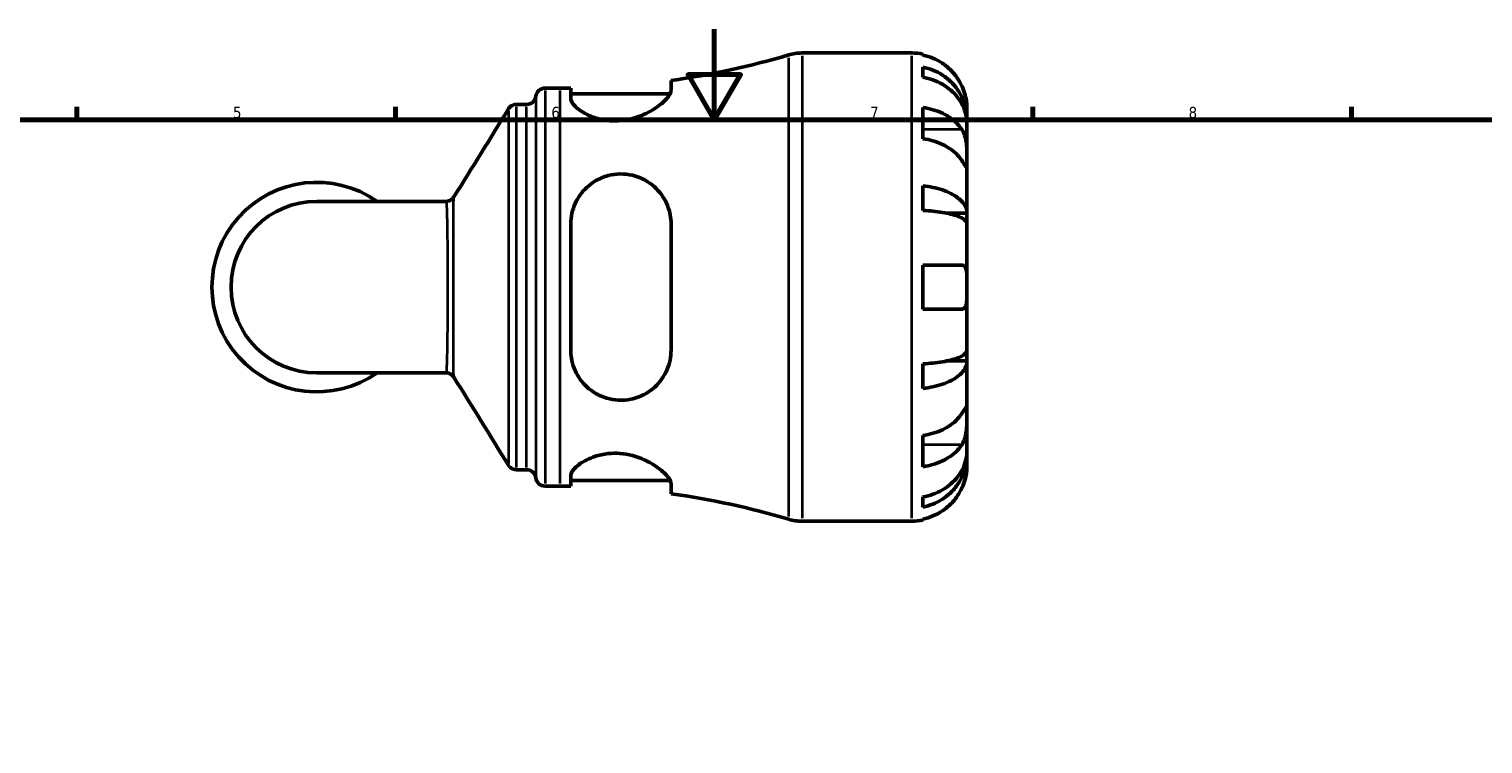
# Model space of a CAD drawing. Header units: millimetres. Extents: x 0 to 902, y 0 to 877.
# Tile 4 of 6: x 270 to 590, y 437 to 594. Entities that reach past the tile are written whole.
import ezdxf

# ---------------------------------------------------------------- set-up
doc = ezdxf.new("R2010")
doc.units = ezdxf.units.MM
for name, color, linetype, lineweight in [('Border (ISO)', 7, 'Continuous', 70), ('Visible (ISO)', 7, 'Continuous', 50), ('Visible Narrow (ISO)', 7, 'Continuous', 35)]:
    doc.layers.add(name, color=color, linetype=linetype, lineweight=lineweight)
doc.styles.add('Note Text (ISO)', font='tahoma.ttf')

# ---------------------------------------------------------------- blocks, each defined once
blk = doc.blocks.new('Borders Default Border')
at = {"layer": 'Border (ISO)'}
for p, q in [((280.3333282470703, 574.000015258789), (280.3333282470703, 576.8999862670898)), ((350.4166793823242, 574.000015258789), (350.4166793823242, 576.8999862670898)), ((490.5833435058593, 574.000015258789), (490.5833435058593, 576.8999862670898)), ((560.6666564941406, 574.000015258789), (560.6666564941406, 576.8999862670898))]:
    blk.add_line(p, q, dxfattribs=at)
at = {"layer": 'Border (ISO)', "flags": 128}
for points in [[(420.4999923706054, 594.0000152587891), (420.4999923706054, 574.000015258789), (414.7264862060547, 584.000015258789), (426.2734985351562, 584.000015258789), (420.4999923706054, 574.000015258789)], [(20, 20), (20, 574.000015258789), (820.999984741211, 574.000015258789), (820.999984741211, 20), (20, 20)]]:
    blk.add_lwpolyline(points, dxfattribs=at)
at = {"layer": 'Border (ISO)', "color": 232, "true_color": 0xca0064, "char_height": 2.5, "attachment_point": 7, "style": 'Note Text (ISO)'}
for s, insert in [('5', (314.6429940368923, 574.3473257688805)), ('6', (384.6603272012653, 574.3473257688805)), ('7', (454.7676605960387, 574.3999999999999)), ('8', (524.8089938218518, 574.3432739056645))]:
    blk.add_mtext(s, dxfattribs=dict(at, insert=insert))

msp = doc.modelspace()

# ---------------------------------------------------------------- linework, layer by layer
at = {"layer": 'Visible (ISO)'}
for p, q in [((439.7910390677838, 588.7379836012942), (463.9477675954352, 588.7379836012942)), ((466.3727675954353, 588.4930088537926), (466.3727675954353, 588.2630275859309)), ((466.3727675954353, 585.6322306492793), (466.3727675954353, 583.3967796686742)), ((410.9927675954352, 580.5389108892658), (410.9927675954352, 582.7030240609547)), ((383.2852675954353, 581.0129836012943), (386.6252675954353, 581.0129836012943)), ((388.9427675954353, 581.028197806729), (388.9427675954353, 578.7769202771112)), ((388.9427675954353, 579.7529836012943), (410.7778937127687, 579.7529836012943)), ((376.9756582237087, 577.4079836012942), (379.1975818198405, 577.4079836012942)), ((466.3727675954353, 576.7476061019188), (466.3727675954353, 569.8886703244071)), ((476.0727675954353, 574.0792911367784), (476.0727675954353, 576.6129836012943)), ((476.0727675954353, 574.0792911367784), (476.0215823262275, 574.0792911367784)), ((476.0727675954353, 573.1149288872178), (476.0727675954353, 574.0792911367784)), ((476.0727675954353, 565.0803131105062), (476.0727675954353, 573.1149288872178)), ((476.0727675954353, 553.4625150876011), (476.0727675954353, 565.0803131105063)), ((466.3727675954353, 559.5189880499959), (466.3727675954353, 554.1221319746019)), ((361.4929941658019, 556.097483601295), (333.0727675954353, 556.097483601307)), ((476.0727675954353, 553.4625150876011), (471.7810300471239, 553.4625150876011)), ((476.0727675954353, 551.1343386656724), (476.0727675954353, 553.4625150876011)), ((388.9427675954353, 551.097983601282), (388.9427675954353, 523.3779836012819)), ((410.9927675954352, 523.3779836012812), (410.9927675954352, 551.0979836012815)), ((476.0727675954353, 537.2379836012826), (476.0727675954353, 551.1343386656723)), ((466.3727675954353, 542.0879836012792), (466.3727675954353, 532.3879836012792)), ((476.0727675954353, 523.3416285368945), (476.0727675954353, 537.2379836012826)), ((476.0727675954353, 521.0134521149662), (476.0727675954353, 523.3416285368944)), ((333.0727675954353, 518.378483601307), (361.4929941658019, 518.3784836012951)), ((466.3727675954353, 520.353835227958), (466.3727675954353, 514.9569791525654)), ((476.0727675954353, 521.0134521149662), (471.7810300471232, 521.0134521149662)), ((476.0727675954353, 509.3956540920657), (476.0727675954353, 521.0134521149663)), ((476.0727675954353, 501.3610383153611), (476.0727675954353, 509.3956540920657)), ((466.3727675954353, 504.5872968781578), (466.3727675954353, 497.7283611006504)), ((476.0727675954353, 500.3966760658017), (476.0215823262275, 500.3966760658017)), ((476.0727675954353, 500.3966760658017), (476.0727675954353, 501.3610383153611)), ((476.0727675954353, 497.8629836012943), (476.0727675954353, 500.3966760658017)), ((376.9756582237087, 497.0679836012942), (379.1975818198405, 497.0679836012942)), ((388.9427675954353, 495.6990469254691), (388.9427675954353, 493.4477693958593)), ((383.2852675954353, 493.4629836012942), (386.6252675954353, 493.4629836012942)), ((388.9427675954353, 494.7229836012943), (410.7778937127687, 494.7229836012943)), ((410.9927675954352, 491.7729431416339), (410.9927675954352, 493.9370563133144)), ((466.3727675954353, 491.0791875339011), (466.3727675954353, 488.8437365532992)), ((466.3727675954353, 486.2129396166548), (466.3727675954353, 485.9829583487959)), ((439.7910390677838, 485.7379836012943), (463.9477675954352, 485.7379836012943))]:
    msp.add_line(p, q, dxfattribs=at)
for centre, radius, start, end in [((439.7910390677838, 578.4379836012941), 10.3, 90, 106.5344708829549), ((463.9477675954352, 576.6129836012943), 12.125, 78.46304096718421, 90), ((386.6252675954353, 757.5268917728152), 176.5139081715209, 277.9349435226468, 286.5344708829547), ((379.1975818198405, 579.4679836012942), 2.06, 270, 352.8192442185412), ((383.2852675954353, 578.9529836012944), 2.06, 89.99999999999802, 172.8192442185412), ((386.6252675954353, 757.5268917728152), 176.5139081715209, 270, 270.7522737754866), ((333.0727675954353, 537.2379836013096), 23.0505, 54.90319877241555, 305.0968012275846), ((333.0727675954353, 537.237983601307), 18.8595, 90, 270), ((379.1975818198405, 495.0079836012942), 2.06, 7.18075578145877, 90), ((383.2852675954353, 495.5229836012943), 2.06, 187.1807557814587, 270), ((386.6252675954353, 316.9490754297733), 176.5139081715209, 89.24772622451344, 90), ((386.6252675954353, 316.9490754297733), 176.5139081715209, 73.46552911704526, 82.06505647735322), ((439.7910390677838, 496.0379836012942), 10.3, 253.4655291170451, 270), ((463.9477675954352, 497.8629836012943), 12.125, 270, 281.5369590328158)]:
    msp.add_arc(centre, radius, start, end, dxfattribs=at)
for points, knots in [([(474.9409883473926, 581.4629836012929), (474.6866398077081, 582.0128942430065), (474.3762812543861, 582.5724516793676), (473.5688618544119, 583.7850757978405), (473.0421241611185, 584.4185735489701), (471.9830013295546, 585.4807175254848), (471.3534345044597, 586.0075844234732), (469.9972506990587, 586.9164430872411), (469.2706243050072, 587.2984208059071), (467.9077565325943, 587.8643248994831), (467.1493155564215, 588.1038009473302), (466.3727675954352, 588.2630275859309)], [5.914314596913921, 5.914314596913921, 5.914314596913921, 5.914314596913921, 6.089730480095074, 6.089730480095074, 6.315130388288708, 6.315130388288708, 6.539719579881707, 6.539719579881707, 6.764308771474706, 6.764308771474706, 6.982426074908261, 6.982426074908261, 6.982426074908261, 6.982426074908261]), ([(466.3727675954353, 585.6322306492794), (467.1500189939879, 585.4781028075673), (467.9091895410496, 585.2462113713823), (469.2726503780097, 584.6984168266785), (469.9992892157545, 584.3288566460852), (471.3555904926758, 583.4494963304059), (471.9852600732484, 582.9397065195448), (473.0441386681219, 581.9123346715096), (473.570602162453, 581.2998324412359), (474.4783239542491, 579.9811017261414), (474.859598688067, 579.2748838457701), (475.4339204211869, 577.9292075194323), (475.6793833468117, 577.1655401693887), (475.9987964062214, 575.6052581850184), (476.0727675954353, 574.808647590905), (476.0727675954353, 574.0792911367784)], [0.2300348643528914, 0.2300348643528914, 0.2300348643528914, 0.2300348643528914, 0.4483378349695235, 0.4483378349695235, 0.6728956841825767, 0.6728956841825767, 0.8974535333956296, 0.8974535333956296, 1.122626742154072, 1.122626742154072, 1.347799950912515, 1.347799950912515, 1.573805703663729, 1.573805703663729, 1.799811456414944, 1.799811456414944, 1.799811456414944, 1.799811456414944]), ([(476.0727675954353, 573.1149288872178), (476.0727675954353, 573.7640393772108), (475.9987964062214, 574.4730045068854), (475.6793833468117, 575.8616196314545), (475.4339204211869, 576.541266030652), (474.859598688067, 577.7388870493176), (474.4783239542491, 578.367404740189), (473.570602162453, 579.5410447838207), (473.0441386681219, 580.0861576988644), (471.9852600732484, 581.0004950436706), (471.3555904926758, 581.4541962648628), (469.9992892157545, 582.2368067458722), (469.2726503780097, 582.5657068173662), (467.9091895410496, 583.0532313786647), (467.150018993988, 583.2596094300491), (466.3727675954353, 583.3967796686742)], [5.405432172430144, 5.405432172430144, 5.405432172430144, 5.405432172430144, 5.631437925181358, 5.631437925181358, 5.857443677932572, 5.857443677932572, 6.082616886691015, 6.082616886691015, 6.307790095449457, 6.307790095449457, 6.53234794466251, 6.53234794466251, 6.756905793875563, 6.756905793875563, 6.975208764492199, 6.975208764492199, 6.975208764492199, 6.975208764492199]), ([(410.9927675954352, 580.5389108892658), (410.9927675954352, 580.2990454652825), (410.9164334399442, 580.0292895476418), (410.458522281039, 579.1155337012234), (409.8386765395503, 578.394862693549), (408.0711625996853, 576.8897459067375), (406.8915091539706, 576.0980980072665), (404.4859206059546, 574.9397773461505), (403.3571721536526, 574.5168886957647), (401.270439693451, 574.0149495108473), (400.3669915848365, 573.8771538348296), (398.5691198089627, 573.7760680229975), (397.699717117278, 573.8079999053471), (395.7714814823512, 574.0512878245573), (394.7619983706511, 574.3074643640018), (392.5800903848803, 575.0980429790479), (391.5179461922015, 575.695023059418), (389.8884222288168, 576.9318604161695), (389.3293724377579, 577.5739047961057), (388.9903128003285, 578.3700076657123), (388.9427675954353, 578.5796273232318), (388.9427675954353, 578.7769202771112)], [-3.947369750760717, -3.947369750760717, -3.947369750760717, -3.947369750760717, -3.709620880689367, -3.709620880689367, -3.209367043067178, -3.209367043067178, -2.684456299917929, -2.684456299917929, -2.301984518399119, -2.301984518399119, -2.025308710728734, -2.025308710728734, -1.758673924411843, -1.758673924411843, -1.415047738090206, -1.415047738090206, -0.9332676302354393, -0.9332676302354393, -0.440499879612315, -0.440499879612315, -0.2526284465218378, -0.2526284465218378, -0.2526284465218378, -0.2526284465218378]), ([(476.0727675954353, 576.6129836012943), (476.0727675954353, 576.612983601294), (476.0732769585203, 576.671631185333), (476.0689012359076, 576.9146859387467), (476.0633296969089, 577.109706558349), (476.0186247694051, 577.6979571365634), (475.9695130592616, 578.1265972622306), (475.8054666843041, 578.9632740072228), (475.7178281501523, 579.3272971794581), (475.5224449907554, 579.987127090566), (475.4269280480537, 580.2726710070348), (475.2089699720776, 580.8531358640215), (475.0867942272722, 581.1458972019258), (474.9497760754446, 581.4439551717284), (474.9453875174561, 581.4534724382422), (474.9409883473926, 581.4629836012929)], [-3.375359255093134, -3.375359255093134, -3.375359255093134, -3.375359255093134, -3.244720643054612, -3.244720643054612, -3.100812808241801, -3.100812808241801, -2.913185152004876, -2.913185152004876, -2.785408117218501, -2.785408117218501, -2.690943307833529, -2.690943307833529, -2.594272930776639, -2.594272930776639, -2.591082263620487, -2.591082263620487, -2.591082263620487, -2.591082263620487]), ([(375.2217981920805, 576.4286293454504), (375.2539267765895, 576.4807645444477), (375.2928225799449, 576.5390818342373), (375.3939469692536, 576.6704066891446), (375.4561319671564, 576.7436299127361), (375.6198483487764, 576.9031465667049), (375.721722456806, 576.9899003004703), (375.9846106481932, 577.1607268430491), (376.1469624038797, 577.2447201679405), (376.5307827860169, 577.3694711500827), (376.7523833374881, 577.4079836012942), (376.9756582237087, 577.4079836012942)], [3.13929146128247, 3.13929146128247, 3.13929146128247, 3.13929146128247, 3.139754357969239, 3.139754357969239, 3.140217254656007, 3.140217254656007, 3.140680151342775, 3.140680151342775, 3.141143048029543, 3.141143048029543, 3.141605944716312, 3.141605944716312, 3.141605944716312, 3.141605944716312]), ([(466.3727675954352, 576.7476061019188), (467.1493155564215, 576.6350158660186), (467.9077565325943, 576.4656807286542), (469.2706243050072, 576.0655261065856), (469.9972506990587, 575.7954270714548), (471.3534345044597, 575.1527669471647), (471.9830013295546, 574.7802157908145), (473.0421241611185, 574.0291665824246), (473.5688618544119, 573.5812160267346), (474.3762812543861, 572.7237612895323), (474.6866398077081, 572.328094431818), (474.9409883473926, 571.9392488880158)], [0.2300371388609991, 0.2300371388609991, 0.2300371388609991, 0.2300371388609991, 0.4481544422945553, 0.4481544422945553, 0.6727436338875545, 0.6727436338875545, 0.8973328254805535, 0.8973328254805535, 1.122732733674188, 1.122732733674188, 1.29814861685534, 1.29814861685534, 1.29814861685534, 1.29814861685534]), ([(474.9409883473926, 565.0803131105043), (474.6866398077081, 565.4691586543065), (474.3762812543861, 565.8648255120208), (473.5688618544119, 566.7222802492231), (473.0421241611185, 567.1702308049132), (471.9830013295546, 567.9212800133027), (471.3534345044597, 568.293831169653), (469.9972506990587, 568.9364912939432), (469.2706243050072, 569.2065903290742), (467.9077565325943, 569.6067449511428), (467.1493155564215, 569.776080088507), (466.3727675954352, 569.8886703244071)], [5.914314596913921, 5.914314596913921, 5.914314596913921, 5.914314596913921, 6.089730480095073, 6.089730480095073, 6.315130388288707, 6.315130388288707, 6.539719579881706, 6.539719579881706, 6.764308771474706, 6.764308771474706, 6.98242607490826, 6.98242607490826, 6.98242607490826, 6.98242607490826]), ([(474.9409883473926, 571.9392488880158), (474.9946301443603, 571.8572418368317), (475.0466399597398, 571.7717327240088), (475.2288538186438, 571.4491095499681), (475.3477997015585, 571.1930566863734), (475.5655772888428, 570.6176238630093), (475.6608715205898, 570.2981973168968), (475.8520721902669, 569.478012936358), (475.9275714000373, 568.9695455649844), (476.0354248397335, 567.8413804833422), (476.0564834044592, 567.234370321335), (476.0750203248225, 566.073003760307), (476.0727675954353, 565.5340480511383), (476.0727675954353, 565.0803131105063)], [-0.7809009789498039, -0.7809009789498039, -0.7809009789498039, -0.7809009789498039, -0.7424964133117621, -0.7424964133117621, -0.6416801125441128, -0.6416801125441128, -0.533087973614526, -0.533087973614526, -0.3772794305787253, -0.3772794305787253, -0.1925034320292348, -0.1925034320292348, 0, 0, 0, 0]), ([(476.0727675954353, 565.0803131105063), (476.0727675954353, 564.812186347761), (476.0730642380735, 564.5764537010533), (476.0705685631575, 564.165671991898), (476.0675118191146, 563.9975814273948), (476.0427788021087, 563.7207253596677), (476.015604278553, 563.6481023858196), (475.9045155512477, 563.6739333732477), (475.8239226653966, 563.7645436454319), (475.6264347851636, 564.0378312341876), (475.5293631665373, 564.1823709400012), (475.3062950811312, 564.520542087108), (475.1826222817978, 564.7104761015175), (475.0117321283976, 564.9721102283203), (474.9767197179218, 565.0256873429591), (474.9409883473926, 565.0803131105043)], [0, 0, 0, 0, 0.1137565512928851, 0.1137565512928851, 0.2353809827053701, 0.2353809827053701, 0.3943089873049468, 0.3943089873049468, 0.5463068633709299, 0.5463068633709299, 0.6520405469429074, 0.6520405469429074, 0.7538182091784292, 0.7538182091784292, 0.7793379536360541, 0.7793379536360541, 0.7793379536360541, 0.7793379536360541]), ([(388.9427675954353, 551.097983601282), (388.9427675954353, 551.1083217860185), (388.9427821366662, 551.1186592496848), (388.9450671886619, 551.9309997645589), (389.0347267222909, 552.7232045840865), (389.5313926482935, 554.9548136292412), (390.1499676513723, 556.3288622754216), (391.865982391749, 558.7159064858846), (392.9587024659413, 559.7411171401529), (395.1470930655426, 561.068602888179), (396.1318087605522, 561.4908952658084), (398.0234854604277, 561.9850440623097), (398.8874408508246, 562.1045420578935), (400.6971714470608, 562.1387300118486), (401.6173996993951, 562.0368549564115), (403.7181941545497, 561.5403068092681), (404.8429598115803, 561.057225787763), (407.2017508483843, 559.5709331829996), (408.3415650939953, 558.4401186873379), (409.9872443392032, 555.9176074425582), (410.5440703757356, 554.5495262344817), (410.9314531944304, 552.4338848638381), (410.9927675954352, 551.7695417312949), (410.9927675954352, 551.0979836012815)], [-3.895540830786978, -3.895540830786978, -3.895540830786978, -3.895540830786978, -3.892275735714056, -3.892275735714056, -3.638943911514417, -3.638943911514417, -3.157972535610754, -3.157972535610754, -2.685781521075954, -2.685781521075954, -2.357583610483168, -2.357583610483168, -2.094208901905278, -2.094208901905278, -1.811036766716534, -1.811036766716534, -1.423069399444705, -1.423069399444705, -0.897973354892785, -0.897973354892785, -0.4181575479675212, -0.4181575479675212, -0.2054532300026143, -0.2054532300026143, -0.2054532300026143, -0.2054532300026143]), ([(361.4929941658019, 556.097483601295), (361.700943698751, 556.097483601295), (361.9101657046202, 556.1309375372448), (362.2811909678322, 556.2447693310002), (362.4426478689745, 556.3234009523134), (362.7085435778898, 556.4882892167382), (362.8140535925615, 556.5742120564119), (362.9848026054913, 556.7347315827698), (363.0504606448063, 556.8096816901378), (363.15733072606, 556.9450684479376), (363.1985541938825, 557.0057261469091), (363.2325104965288, 557.0600729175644)], [-1.552652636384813, -1.552652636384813, -1.552652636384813, -1.552652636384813, -1.547815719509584, -1.547815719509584, -1.542978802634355, -1.542978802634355, -1.538141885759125, -1.538141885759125, -1.533304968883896, -1.533304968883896, -1.528468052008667, -1.528468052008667, -1.528468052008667, -1.528468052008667]), ([(466.3727675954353, 559.5189880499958), (467.1500189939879, 559.4381886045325), (467.9091895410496, 559.316622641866), (469.2726503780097, 559.0294487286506), (469.9992892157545, 558.8357117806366), (471.3555904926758, 558.3747189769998), (471.9852600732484, 558.1074685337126), (473.0441386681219, 557.5688826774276), (473.570602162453, 557.2477866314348), (474.478323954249, 556.5564598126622), (474.859598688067, 556.1862345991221), (475.4339204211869, 555.4807819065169), (475.6793833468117, 555.0804395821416), (475.9987964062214, 554.2624827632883), (476.0727675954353, 553.8448703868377), (476.0727675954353, 553.4625150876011)], [0.230034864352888, 0.230034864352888, 0.230034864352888, 0.230034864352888, 0.4483378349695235, 0.4483378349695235, 0.6728956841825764, 0.6728956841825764, 0.8974535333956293, 0.8974535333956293, 1.122626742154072, 1.122626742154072, 1.347799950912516, 1.347799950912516, 1.57380570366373, 1.57380570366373, 1.799811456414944, 1.799811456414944, 1.799811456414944, 1.799811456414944]), ([(476.0727675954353, 551.1343386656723), (476.0727675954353, 551.3229630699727), (475.9987964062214, 551.5289805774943), (475.6793833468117, 551.9324969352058), (475.4339204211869, 552.1299947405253), (474.859598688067, 552.4780103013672), (474.4783239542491, 552.6606506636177), (473.570602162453, 553.001697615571), (473.0441386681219, 553.1601014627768), (471.9852600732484, 553.4257978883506), (471.3555904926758, 553.5576384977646), (469.9992892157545, 553.7850565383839), (469.2726503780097, 553.880631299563), (467.9091895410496, 554.0223006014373), (467.1500189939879, 554.0822718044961), (466.3727675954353, 554.1221319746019)], [5.405432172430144, 5.405432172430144, 5.405432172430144, 5.405432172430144, 5.631437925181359, 5.631437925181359, 5.857443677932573, 5.857443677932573, 6.082616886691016, 6.082616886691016, 6.307790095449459, 6.307790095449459, 6.532347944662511, 6.532347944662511, 6.756905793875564, 6.756905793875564, 6.975208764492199, 6.975208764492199, 6.975208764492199, 6.975208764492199]), ([(466.3727675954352, 542.0879836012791), (467.1493155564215, 542.0879836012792), (467.9077565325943, 542.0879836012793), (469.2706243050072, 542.0879836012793), (469.9972506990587, 542.0879836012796), (471.3534345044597, 542.0879836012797), (471.9830013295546, 542.08798360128), (473.0421241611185, 542.0879836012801), (473.5688618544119, 542.0879836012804), (474.3762812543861, 542.0879836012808), (474.6866398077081, 542.0879836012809), (474.9409883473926, 542.0879836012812)], [0.2300371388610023, 0.2300371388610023, 0.2300371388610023, 0.2300371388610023, 0.4481544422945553, 0.4481544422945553, 0.6727436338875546, 0.6727436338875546, 0.8973328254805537, 0.8973328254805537, 1.122732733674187, 1.122732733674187, 1.298148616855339, 1.298148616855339, 1.298148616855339, 1.298148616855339]), ([(474.9409883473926, 542.0879836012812), (475.0113210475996, 542.0879836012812), (475.0787657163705, 542.0808346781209), (475.2596614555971, 542.0396412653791), (475.3652210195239, 541.9886422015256), (475.5662822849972, 541.8241866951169), (475.6572085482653, 541.7038035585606), (475.8498453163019, 541.3124395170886), (475.9274203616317, 541.0002147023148), (476.0356979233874, 540.1845620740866), (476.056541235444, 539.6699551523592), (476.0750345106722, 538.5133956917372), (476.0727675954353, 537.8785430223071), (476.0727675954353, 537.2379836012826)], [-0.7750770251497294, -0.7750770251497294, -0.7750770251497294, -0.7750770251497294, -0.7256039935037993, -0.7256039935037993, -0.6359426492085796, -0.6359426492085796, -0.5336564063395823, -0.5336564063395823, -0.3753162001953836, -0.3753162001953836, -0.1921678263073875, -0.1921678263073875, 0, 0, 0, 0]), ([(476.0727675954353, 537.2379836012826), (476.0727675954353, 536.8025215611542), (476.0732769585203, 536.3691105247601), (476.0689012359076, 535.4871445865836), (476.0633296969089, 535.0472355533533), (476.0186247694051, 534.1179706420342), (475.9695130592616, 533.6647728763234), (475.8054666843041, 533.0608185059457), (475.7178281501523, 532.8645428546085), (475.5224449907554, 532.6082018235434), (475.4269280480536, 532.5272600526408), (475.2089699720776, 532.417208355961), (475.0867942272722, 532.3897662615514), (474.9497760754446, 532.3880115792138), (474.9453875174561, 532.3879836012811), (474.9409883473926, 532.3879836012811)], [-3.375359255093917, -3.375359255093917, -3.375359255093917, -3.375359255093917, -3.244720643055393, -3.244720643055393, -3.100812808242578, -3.100812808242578, -2.913185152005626, -2.913185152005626, -2.785408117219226, -2.785408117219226, -2.690943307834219, -2.690943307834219, -2.594272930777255, -2.594272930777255, -2.591082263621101, -2.591082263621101, -2.591082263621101, -2.591082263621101]), ([(474.9409883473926, 532.3879836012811), (474.6866398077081, 532.3879836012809), (474.3762812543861, 532.3879836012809), (473.5688618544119, 532.3879836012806), (473.0421241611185, 532.3879836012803), (471.9830013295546, 532.38798360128), (471.3534345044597, 532.3879836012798), (469.9972506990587, 532.3879836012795), (469.2706243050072, 532.3879836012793), (467.9077565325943, 532.3879836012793), (467.1493155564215, 532.3879836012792), (466.3727675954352, 532.3879836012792)], [5.914314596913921, 5.914314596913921, 5.914314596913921, 5.914314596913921, 6.089730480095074, 6.089730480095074, 6.315130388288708, 6.315130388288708, 6.539719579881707, 6.539719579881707, 6.764308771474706, 6.764308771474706, 6.982426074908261, 6.982426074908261, 6.982426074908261, 6.982426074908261]), ([(410.9927675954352, 523.3779836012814), (410.9927675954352, 522.628604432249), (410.9164334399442, 521.888445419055), (410.458522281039, 519.6508422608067), (409.8386765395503, 518.2443682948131), (408.0711625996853, 515.739271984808), (406.8915091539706, 514.648683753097), (404.4859206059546, 513.2532086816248), (403.3571721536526, 512.8144497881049), (401.270439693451, 512.3938109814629), (400.3669915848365, 512.3221562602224), (398.5691198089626, 512.4064470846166), (397.6997171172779, 512.5531171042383), (395.7714814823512, 513.1201759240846), (394.7619983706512, 513.598302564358), (392.5800903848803, 515.0524108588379), (391.5179461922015, 516.1427162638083), (389.8884222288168, 518.6602754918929), (389.3293724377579, 520.1001978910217), (388.9903128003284, 522.1988228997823), (388.9427675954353, 522.7866892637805), (388.9427675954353, 523.3779836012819)], [-3.947369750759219, -3.947369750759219, -3.947369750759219, -3.947369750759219, -3.709620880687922, -3.709620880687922, -3.209367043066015, -3.209367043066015, -2.684456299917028, -2.684456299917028, -2.301984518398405, -2.301984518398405, -2.025308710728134, -2.025308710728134, -1.758673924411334, -1.758673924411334, -1.415047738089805, -1.415047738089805, -0.9332676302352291, -0.9332676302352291, -0.4404998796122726, -0.4404998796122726, -0.2526284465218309, -0.2526284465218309, -0.2526284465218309, -0.2526284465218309]), ([(466.3727675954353, 520.3538352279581), (467.1500189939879, 520.3936953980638), (467.9091895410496, 520.4536666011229), (469.2726503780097, 520.5953359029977), (469.9992892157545, 520.690910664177), (471.3555904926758, 520.9183287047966), (471.9852600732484, 521.0501693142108), (473.0441386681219, 521.3158657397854), (473.570602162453, 521.4742695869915), (474.4783239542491, 521.8153165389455), (474.859598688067, 521.9979569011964), (475.4339204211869, 522.345972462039), (475.6793833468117, 522.5434702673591), (475.9987964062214, 522.9469866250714), (476.0727675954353, 523.1530041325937), (476.0727675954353, 523.3416285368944)], [0.2300348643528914, 0.2300348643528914, 0.2300348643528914, 0.2300348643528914, 0.4483378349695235, 0.4483378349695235, 0.6728956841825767, 0.6728956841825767, 0.8974535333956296, 0.8974535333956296, 1.122626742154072, 1.122626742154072, 1.347799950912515, 1.347799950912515, 1.573805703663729, 1.573805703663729, 1.799811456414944, 1.799811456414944, 1.799811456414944, 1.799811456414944]), ([(363.2325104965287, 517.4158942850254), (363.19855377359, 517.4702417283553), (363.1573297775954, 517.5309001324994), (363.0504583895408, 517.6662881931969), (362.9847995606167, 517.7412388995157), (362.8140488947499, 517.9017591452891), (362.70853800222, 517.9876820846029), (362.4426412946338, 518.152569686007), (362.2811843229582, 518.2312004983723), (361.9101609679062, 518.3450305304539), (361.7009410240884, 518.3784836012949), (361.4929941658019, 518.3784836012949)], [1.528476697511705, 1.528476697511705, 1.528476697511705, 1.528476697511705, 1.53331347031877, 1.53331347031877, 1.538150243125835, 1.538150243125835, 1.542987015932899, 1.542987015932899, 1.547823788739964, 1.547823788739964, 1.552660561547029, 1.552660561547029, 1.552660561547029, 1.552660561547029]), ([(476.0727675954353, 521.0134521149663), (476.0727675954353, 520.6310968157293), (475.9987964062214, 520.2134844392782), (475.6793833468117, 519.3955276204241), (475.4339204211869, 518.9951852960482), (474.859598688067, 518.2897326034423), (474.4783239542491, 517.919507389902), (473.5706021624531, 517.2281805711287), (473.0441386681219, 516.9070845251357), (471.9852600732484, 516.36849866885), (471.3555904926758, 516.1012482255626), (469.9992892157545, 515.6402554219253), (469.2726503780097, 515.4465184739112), (467.9091895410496, 515.1593445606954), (467.150018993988, 515.0377785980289), (466.3727675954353, 514.9569791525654)], [5.405432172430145, 5.405432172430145, 5.405432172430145, 5.405432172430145, 5.631437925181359, 5.631437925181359, 5.857443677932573, 5.857443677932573, 6.082616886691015, 6.082616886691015, 6.307790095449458, 6.307790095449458, 6.532347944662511, 6.532347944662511, 6.756905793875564, 6.756905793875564, 6.9752087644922, 6.9752087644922, 6.9752087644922, 6.9752087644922]), ([(466.3727675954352, 504.5872968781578), (467.1493155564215, 504.699887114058), (467.9077565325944, 504.8692222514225), (469.2706243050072, 505.2693768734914), (469.9972506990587, 505.5394759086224), (471.3534345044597, 506.1821360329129), (471.9830013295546, 506.5546871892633), (473.0421241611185, 507.3057363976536), (473.5688618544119, 507.7536869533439), (474.3762812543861, 508.6111416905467), (474.6866398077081, 509.0068085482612), (474.9409883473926, 509.3956540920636)], [0.2300371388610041, 0.2300371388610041, 0.2300371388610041, 0.2300371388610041, 0.4481544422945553, 0.4481544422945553, 0.6727436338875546, 0.6727436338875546, 0.8973328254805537, 0.8973328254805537, 1.122732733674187, 1.122732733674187, 1.29814861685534, 1.29814861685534, 1.29814861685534, 1.29814861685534]), ([(474.9409883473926, 509.3956540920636), (474.9946301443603, 509.4776611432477), (475.0466399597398, 509.5572887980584), (475.2288538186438, 509.836363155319), (475.3477997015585, 510.0188813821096), (475.5655772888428, 510.347694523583), (475.6608715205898, 510.4882106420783), (475.8520721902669, 510.7454763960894), (475.9275714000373, 510.8218548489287), (476.0354248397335, 510.8087482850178), (476.0564834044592, 510.6857236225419), (476.0750203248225, 510.2082514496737), (476.0727675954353, 509.8493890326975), (476.0727675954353, 509.3956540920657)], [-0.7809009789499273, -0.7809009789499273, -0.7809009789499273, -0.7809009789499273, -0.7424964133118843, -0.7424964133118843, -0.6416801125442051, -0.6416801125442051, -0.5330879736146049, -0.5330879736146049, -0.3772794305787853, -0.3772794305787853, -0.1925034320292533, -0.1925034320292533, 0, 0, 0, 0]), ([(476.0727675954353, 509.3956540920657), (476.0727675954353, 509.1275273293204), (476.0730642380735, 508.828905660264), (476.0705685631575, 508.1606137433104), (476.0675118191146, 507.7900952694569), (476.0427788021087, 506.8976514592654), (476.015604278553, 506.3710090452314), (475.9045155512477, 505.3411087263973), (475.8239226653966, 504.8487010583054), (475.6264347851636, 504.057778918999), (475.5293631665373, 503.7508693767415), (475.3062950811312, 503.189158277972), (475.1826222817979, 502.935579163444), (475.0117321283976, 502.6475311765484), (474.9767197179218, 502.5913440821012), (474.9409883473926, 502.5367183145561)], [0, 0, 0, 0, 0.11375655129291, 0.11375655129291, 0.2353809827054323, 0.2353809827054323, 0.3943089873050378, 0.3943089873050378, 0.5463068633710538, 0.5463068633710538, 0.6520405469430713, 0.6520405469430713, 0.7538182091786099, 0.7538182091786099, 0.7793379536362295, 0.7793379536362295, 0.7793379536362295, 0.7793379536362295]), ([(474.9409883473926, 502.5367183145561), (474.6866398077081, 502.1478727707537), (474.3762812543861, 501.7522059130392), (473.5688618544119, 500.8947511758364), (473.0421241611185, 500.4468006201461), (471.9830013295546, 499.6957514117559), (471.3534345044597, 499.3232002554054), (469.9972506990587, 498.680540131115), (469.2706243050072, 498.4104410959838), (467.9077565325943, 498.010286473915), (467.1493155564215, 497.8409513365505), (466.3727675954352, 497.7283611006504)], [5.914314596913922, 5.914314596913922, 5.914314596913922, 5.914314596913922, 6.089730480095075, 6.089730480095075, 6.315130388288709, 6.315130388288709, 6.539719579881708, 6.539719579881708, 6.764308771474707, 6.764308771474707, 6.982426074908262, 6.982426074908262, 6.982426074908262, 6.982426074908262]), ([(388.9427675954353, 495.6990469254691), (388.9427675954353, 495.7024963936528), (388.9427821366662, 495.7059497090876), (388.9450671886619, 495.977640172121), (389.0347267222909, 496.2675412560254), (389.5313926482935, 497.1517578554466), (390.1499676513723, 497.7854593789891), (391.865982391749, 498.9843663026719), (392.9587024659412, 499.5524731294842), (395.1470930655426, 500.2704941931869), (396.1318087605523, 500.490900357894), (398.0234854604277, 500.6853143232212), (398.8874408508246, 500.6971902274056), (400.6971714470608, 500.5571526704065), (401.617399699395, 500.3949662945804), (403.7181941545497, 499.8379828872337), (404.8429598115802, 499.3869904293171), (407.2017508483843, 498.1866751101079), (408.3415650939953, 497.3877444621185), (409.9872443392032, 495.9166180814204), (410.5440703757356, 495.2353502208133), (410.9314531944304, 494.3910007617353), (410.9927675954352, 494.1520123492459), (410.9927675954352, 493.9370563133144)], [-3.895540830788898, -3.895540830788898, -3.895540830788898, -3.895540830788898, -3.892275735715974, -3.892275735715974, -3.638943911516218, -3.638943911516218, -3.157972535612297, -3.157972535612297, -2.685781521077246, -2.685781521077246, -2.357583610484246, -2.357583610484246, -2.094208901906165, -2.094208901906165, -1.811036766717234, -1.811036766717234, -1.423069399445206, -1.423069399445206, -0.8979733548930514, -0.8979733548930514, -0.418157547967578, -0.418157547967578, -0.2054532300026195, -0.2054532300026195, -0.2054532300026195, -0.2054532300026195]), ([(466.3727675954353, 491.0791875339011), (467.1500189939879, 491.2163577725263), (467.9091895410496, 491.4227358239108), (469.2726503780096, 491.9102603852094), (469.9992892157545, 492.2391604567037), (471.3555904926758, 493.0217709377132), (471.9852600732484, 493.4754721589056), (473.0441386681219, 494.3898095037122), (473.570602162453, 494.9349224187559), (474.478323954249, 496.1085624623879), (474.859598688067, 496.7370801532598), (475.4339204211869, 497.9347011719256), (475.6793833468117, 498.6143475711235), (475.9987964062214, 500.002962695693), (476.0727675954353, 500.7119278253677), (476.0727675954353, 501.3610383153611)], [0.2300348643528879, 0.2300348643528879, 0.2300348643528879, 0.2300348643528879, 0.4483378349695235, 0.4483378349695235, 0.672895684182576, 0.672895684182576, 0.8974535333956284, 0.8974535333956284, 1.122626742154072, 1.122626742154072, 1.347799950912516, 1.347799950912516, 1.57380570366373, 1.57380570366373, 1.799811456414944, 1.799811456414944, 1.799811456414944, 1.799811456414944]), ([(476.0727675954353, 500.3966760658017), (476.0727675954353, 499.6673196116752), (475.9987964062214, 498.8707090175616), (475.6793833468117, 497.3104270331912), (475.4339204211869, 496.5467596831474), (474.859598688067, 495.2010833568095), (474.4783239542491, 494.4948654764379), (473.570602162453, 493.1761347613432), (473.0441386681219, 492.5636325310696), (471.9852600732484, 491.5362606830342), (471.3555904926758, 491.026470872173), (469.9992892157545, 490.1471105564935), (469.2726503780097, 489.7775503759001), (467.9091895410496, 489.2297558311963), (467.1500189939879, 488.9978643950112), (466.3727675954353, 488.8437365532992)], [5.405432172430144, 5.405432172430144, 5.405432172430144, 5.405432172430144, 5.631437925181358, 5.631437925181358, 5.857443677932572, 5.857443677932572, 6.082616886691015, 6.082616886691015, 6.307790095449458, 6.307790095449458, 6.532347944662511, 6.532347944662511, 6.756905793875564, 6.756905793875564, 6.975208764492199, 6.975208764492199, 6.975208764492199, 6.975208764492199]), ([(376.9756582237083, 497.0679836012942), (376.7558404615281, 497.0679836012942), (376.5375825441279, 497.1052631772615), (376.1550464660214, 497.2276722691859), (375.9916462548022, 497.3113493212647), (375.7269403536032, 497.482026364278), (375.6242848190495, 497.568921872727), (375.4593289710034, 497.7288175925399), (375.3966743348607, 497.8022802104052), (375.294809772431, 497.9340549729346), (375.2556414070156, 497.9925863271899), (375.2227948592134, 498.045721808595), (375.2222956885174, 498.0465305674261), (375.2217981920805, 498.0473378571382)], [6.283188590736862, 6.283188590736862, 6.283188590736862, 6.283188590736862, 6.283644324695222, 6.283644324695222, 6.284107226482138, 6.284107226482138, 6.284570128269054, 6.284570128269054, 6.28503303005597, 6.28503303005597, 6.285495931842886, 6.285495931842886, 6.285503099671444, 6.285503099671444, 6.285503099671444, 6.285503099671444]), ([(474.9409883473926, 493.0129836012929), (475.0113210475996, 493.1650454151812), (475.0787657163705, 493.3182984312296), (475.2596614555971, 493.7513343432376), (475.3652210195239, 494.0310605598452), (475.5662822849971, 494.624479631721), (475.6572085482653, 494.9343317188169), (475.849845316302, 495.6946248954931), (475.9274203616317, 496.1189213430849), (476.0356979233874, 496.9133798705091), (476.056541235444, 497.2535019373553), (476.0750345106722, 497.7360702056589), (476.0727675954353, 497.8629836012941), (476.0727675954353, 497.8629836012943)], [-0.775077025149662, -0.775077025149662, -0.775077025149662, -0.775077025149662, -0.7256039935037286, -0.7256039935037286, -0.635942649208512, -0.635942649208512, -0.5336564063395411, -0.5336564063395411, -0.375316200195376, -0.375316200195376, -0.1921678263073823, -0.1921678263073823, 0, 0, 0, 0]), ([(466.3727675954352, 486.2129396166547), (467.1493155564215, 486.3721662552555), (467.9077565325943, 486.6116423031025), (469.2706243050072, 487.1775463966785), (469.9972506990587, 487.5595241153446), (471.3534345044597, 488.4683827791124), (471.9830013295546, 488.9952496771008), (473.0421241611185, 490.0573936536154), (473.5688618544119, 490.6908914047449), (474.3762812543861, 491.903515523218), (474.6866398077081, 492.4630729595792), (474.9409883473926, 493.0129836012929)], [0.2300371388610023, 0.2300371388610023, 0.2300371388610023, 0.2300371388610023, 0.4481544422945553, 0.4481544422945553, 0.6727436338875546, 0.6727436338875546, 0.8973328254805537, 0.8973328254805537, 1.122732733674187, 1.122732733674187, 1.298148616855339, 1.298148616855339, 1.298148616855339, 1.298148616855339])]:
    msp.add_open_spline(points, degree=3, knots=knots, dxfattribs=at)
for points in [[(363.2325104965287, 557.0600729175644), (367.2526877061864, 563.4943320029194), (371.2366695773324, 569.9619431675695), (375.2217981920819, 576.4286293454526)], [(375.2217981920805, 498.0473378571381), (371.2366695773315, 504.5140240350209), (367.2526877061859, 510.9816351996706), (363.2325104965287, 517.4158942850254)]]:
    msp.add_open_spline(points, degree=3, dxfattribs=at)
at = {"layer": 'Visible Narrow (ISO)'}
for p, q in [((436.8597399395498, 486.7927087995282), (436.8597399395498, 587.6832584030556)), ((439.7910390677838, 588.1039331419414), (439.7910390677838, 486.3720340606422)), ((463.9477675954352, 486.3720340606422), (463.9477675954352, 588.1039331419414)), ((383.2852675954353, 580.4740407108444), (383.2852675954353, 494.0019264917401)), ((386.6252675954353, 494.0019264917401), (386.6252675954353, 580.4740407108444)), ((379.1975818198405, 497.5625429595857), (379.1975818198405, 576.913424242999)), ((381.2414247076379, 578.6937324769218), (381.2414247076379, 495.7822347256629)), ((474.5125773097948, 571.9392488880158), (466.8011786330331, 571.9392488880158)), ((474.5125773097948, 502.5367183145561), (466.8011786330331, 502.5367183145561))]:
    msp.add_line(p, q, dxfattribs=at)
for points, knots in [([(375.2234421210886, 575.9457796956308), (375.223993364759, 575.609868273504), (375.22451761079, 575.0994017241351), (375.2262402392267, 572.7153386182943), (375.2272751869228, 569.9464333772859), (375.2289133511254, 562.7897984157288), (375.229524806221, 558.4306009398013), (375.2303903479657, 548.3628383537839), (375.2306081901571, 542.5719751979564), (375.2305850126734, 531.246934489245), (375.230362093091, 525.716978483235), (375.2295441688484, 516.331294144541), (375.2290020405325, 512.351626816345), (375.2275468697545, 505.4905070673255), (375.2266129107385, 502.6864402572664), (375.2248703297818, 499.7462651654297), (375.2241806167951, 498.9812849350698), (375.2234423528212, 498.529899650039)], [3.296602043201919, 3.296602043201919, 3.296602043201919, 3.296602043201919, 3.461754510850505, 3.461754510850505, 3.874370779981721, 3.874370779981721, 4.280746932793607, 4.280746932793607, 4.72377325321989, 4.72377325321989, 5.148909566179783, 5.148909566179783, 5.5174315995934, 5.5174315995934, 5.906847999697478, 5.906847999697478, 6.128192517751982, 6.128192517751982, 6.128192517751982, 6.128192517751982]), ([(376.9836430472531, 497.5648651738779), (376.9871121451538, 498.0245953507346), (376.9902421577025, 498.800314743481), (376.9980425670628, 501.7955525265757), (377.0020345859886, 504.6674242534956), (377.0081469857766, 511.7010937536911), (377.0103589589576, 515.7832426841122), (377.0136760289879, 525.4134582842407), (377.0145619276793, 531.0890692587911), (377.0146546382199, 542.7125267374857), (377.0137900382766, 548.6560000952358), (377.0102809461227, 558.9861349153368), (377.0077875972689, 563.4574778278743), (377.0008764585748, 570.7931521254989), (376.9964259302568, 573.628097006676), (376.9886166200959, 576.0540453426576), (376.9862231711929, 576.5698295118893), (376.9836422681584, 576.9108376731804)], [-6.126109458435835, -6.126109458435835, -6.126109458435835, -6.126109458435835, -5.906847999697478, -5.906847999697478, -5.5174315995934, -5.5174315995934, -5.148909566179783, -5.148909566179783, -4.72377325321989, -4.72377325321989, -4.280746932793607, -4.280746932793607, -3.874370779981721, -3.874370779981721, -3.461754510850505, -3.461754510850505, -3.29868507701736, -3.29868507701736, -3.29868507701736, -3.29868507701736]), ([(363.2006150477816, 517.7022383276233), (363.1932714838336, 517.8471213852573), (363.1872738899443, 518.0465054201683), (363.1671103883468, 519.0716958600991), (363.1610461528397, 520.3483925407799), (363.1551388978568, 523.6934044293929), (363.1551483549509, 525.7265193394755), (363.1558095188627, 530.2387251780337), (363.1565015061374, 532.7040125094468), (363.1569292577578, 537.7226437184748), (363.1566837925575, 540.2731887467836), (363.1557445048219, 545.1173126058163), (363.1550174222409, 547.4066180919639), (363.1559886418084, 551.4203245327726), (363.1576751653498, 553.1269798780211), (363.1703447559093, 555.5776250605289), (363.1806233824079, 556.3791596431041), (363.200644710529, 556.7745620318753)], [-1.375629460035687, -1.375629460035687, -1.375629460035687, -1.375629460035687, -1.244988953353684, -1.244988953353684, -0.8489268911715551, -0.8489268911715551, -0.4690356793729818, -0.4690356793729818, -0.0984464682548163, -0.0984464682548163, 0.269260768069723, 0.269260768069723, 0.6401623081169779, 0.6401623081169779, 1.020831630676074, 1.020831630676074, 1.37562081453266, 1.37562081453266, 1.37562081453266, 1.37562081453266]), ([(361.5488732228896, 555.8789829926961), (361.5940364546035, 555.524550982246), (361.6381103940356, 554.735114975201), (361.7154049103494, 552.33173539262), (361.7486511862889, 550.708811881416), (361.7996406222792, 546.8947190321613), (361.8178477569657, 544.7203252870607), (361.8393072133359, 540.1200490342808), (361.8427187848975, 537.698222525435), (361.8348579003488, 532.9326398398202), (361.8234583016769, 530.5915492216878), (361.7857365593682, 526.3054480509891), (361.7589809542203, 524.3735038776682), (361.6908497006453, 521.1919377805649), (361.6487518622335, 519.975568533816), (361.5853147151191, 518.9541032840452), (361.5671182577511, 518.740968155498), (361.5488044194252, 518.5980289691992)], [-1.397386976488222, -1.397386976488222, -1.397386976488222, -1.397386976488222, -1.020831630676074, -1.020831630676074, -0.6401623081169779, -0.6401623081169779, -0.269260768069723, -0.269260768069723, 0.0984464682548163, 0.0984464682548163, 0.4690356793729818, 0.4690356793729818, 0.8489268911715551, 0.8489268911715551, 1.244988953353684, 1.244988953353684, 1.39739490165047, 1.39739490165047, 1.39739490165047, 1.39739490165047])]:
    msp.add_open_spline(points, degree=3, knots=knots, dxfattribs=at)

# ---------------------------------------------------------------- block references
msp.add_blockref('Borders Default Border', (0, 0))

doc.saveas('drawing.dxf')
